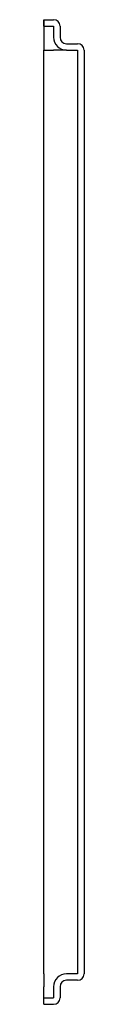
# Model space of a CAD drawing. Header units: millimetres. Extents: x 4538.535 to 4538.56, y 2571.659 to 2572.274.
import ezdxf

# ---------------------------------------------------------------- set-up
doc = ezdxf.new("R2010")
doc.units = ezdxf.units.MM
doc.layers.add('SANINDUSA', color=3, linetype='Continuous')

msp = doc.modelspace()

# ---------------------------------------------------------------- linework, layer by layer
at = {"layer": 'SANINDUSA'}
for p, q in [((4538.53487, 2572.27419), (4538.53487, 2572.27019)), ((4538.53487, 2572.27419), (4538.54087, 2572.27419)), ((4538.53487, 2572.27019), (4538.53487, 2572.27419)), ((4538.53487, 2572.27019), (4538.54087, 2572.27019)), ((4538.53487, 2572.27019), (4538.53487, 2572.26319)), ((4538.54087, 2572.27019), (4538.54087, 2572.26319)), ((4538.54487, 2572.27019), (4538.54487, 2572.26319)), ((4538.53487, 2572.26319), (4538.53487, 2572.25519)), ((4538.54887, 2572.25919), (4538.55587, 2572.25919)), ((4538.53487, 2572.25519), (4538.54087, 2572.25519)), ((4538.53487, 2571.67819), (4538.53487, 2572.25519)), ((4538.54887, 2572.25519), (4538.54087, 2572.25519)), ((4538.54887, 2572.25519), (4538.55587, 2572.25519)), ((4538.55587, 2572.25519), (4538.55587, 2571.67819)), ((4538.55987, 2572.25519), (4538.55987, 2571.67819)), ((4538.53487, 2571.67819), (4538.53487, 2571.67019)), ((4538.55587, 2571.67819), (4538.54887, 2571.67819)), ((4538.55587, 2571.67419), (4538.54887, 2571.67419)), ((4538.53487, 2571.66319), (4538.53487, 2571.67019)), ((4538.54087, 2571.67019), (4538.54087, 2571.66319)), ((4538.54487, 2571.67019), (4538.54487, 2571.66319)), ((4538.53487, 2571.66319), (4538.54087, 2571.66319)), ((4538.53487, 2571.65919), (4538.53487, 2571.66319)), ((4538.53487, 2571.65919), (4538.54087, 2571.65919))]:
    msp.add_line(p, q, dxfattribs=at)
for centre, radius, start, end in [((4538.54087, 2572.27019), 0.004, 0, 90), ((4538.54887, 2572.26319), 0.008, 180, 270), ((4538.54887, 2572.26319), 0.004, 180, 270), ((4538.55587, 2572.25519), 0.004, 0, 90), ((4538.54887, 2571.67019), 0.008, 90, 180), ((4538.55587, 2571.67819), 0.004, 270, 0), ((4538.54887, 2571.67019), 0.004, 90, 180), ((4538.54087, 2571.66319), 0.004, 270, 0)]:
    msp.add_arc(centre, radius, start, end, dxfattribs=at)

doc.saveas('drawing.dxf')
